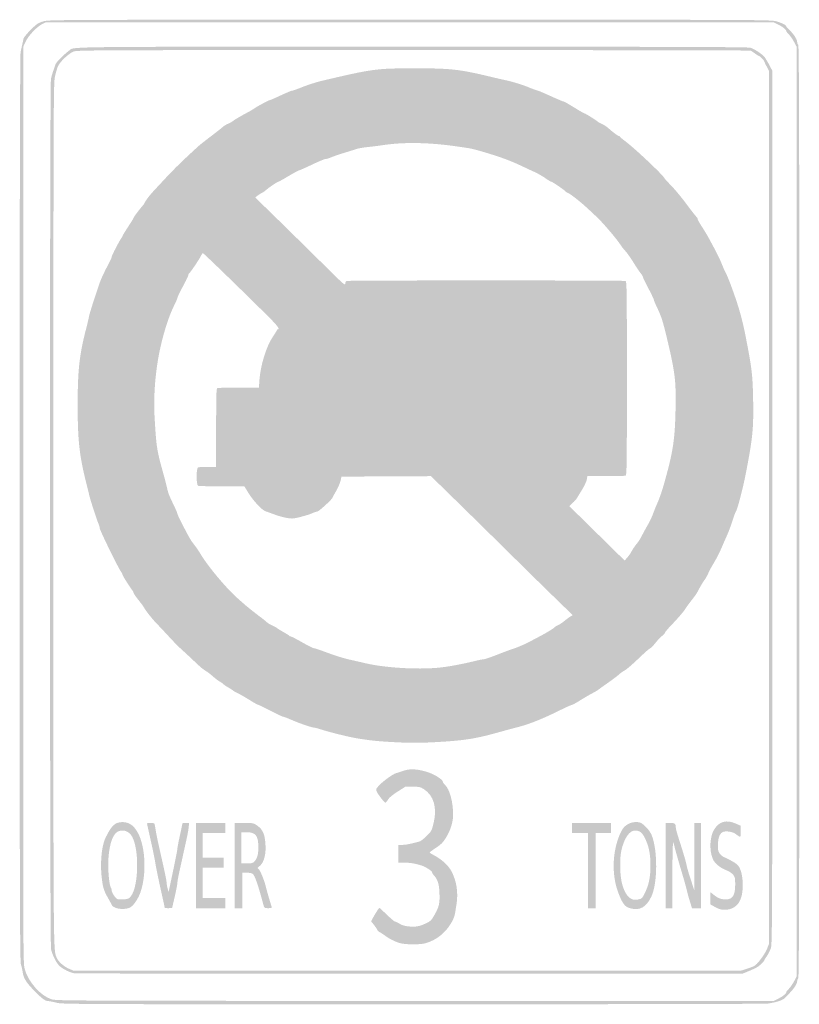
# Model space of a CAD drawing. Header units: inches. Extents: x -0.5 to 0.5, y -0.63 to 0.63.
import ezdxf

# ---------------------------------------------------------------- set-up
doc = ezdxf.new("R2010")
doc.units = ezdxf.units.IN
doc.header["$MEASUREMENT"] = 0

msp = doc.modelspace()

# ---------------------------------------------------------------- hatches: boundary and pattern name
h = msp.add_hatch(color=7)
edge = h.paths.add_edge_path()
edge.add_spline(control_points=[(-0.4501, -0.6245), (-0.4542, -0.6234), (-0.459, -0.6224), (-0.4606, -0.6224), (-0.4644, -0.6223), (-0.4689, -0.6189), (-0.4786, -0.6089), (-0.4884, -0.5988), (-0.492, -0.5931), (-0.4929, -0.5859), (-0.4933, -0.5828), (-0.4944, -0.5782), (-0.4952, -0.5758), (-0.4965, -0.572), (-0.4968, -0.4926), (-0.4968, 0.0041), (-0.4968, 0.4062), (-0.4964, 0.581), (-0.4956, 0.5846), (-0.4941, 0.5913), (-0.4927, 0.5975), (-0.492, 0.6011), (-0.4917, 0.6027), (-0.4878, 0.6076), (-0.4828, 0.6126), (-0.475, 0.6203), (-0.4735, 0.6214), (-0.4668, 0.6234), (-0.4595, 0.6255), (-0.4593, 0.6255), (-0.0004, 0.6255), (0.4525, 0.6255), (0.4588, 0.6255), (0.4661, 0.6234), (0.4733, 0.6214), (0.4785, 0.6187), (0.4785, 0.6172), (0.4785, 0.6167), (0.4807, 0.6142), (0.4834, 0.6116), (0.4886, 0.6065), (0.4925, 0.6001), (0.4925, 0.5968), (0.4925, 0.5957), (0.4931, 0.5942), (0.4938, 0.5935), (0.4949, 0.5924), (0.4952, 0.4723), (0.4952, 0), (0.4952, -0.4723), (0.4949, -0.5924), (0.4938, -0.5935), (0.4931, -0.5942), (0.4925, -0.5957), (0.4925, -0.5968), (0.4925, -0.6), (0.4893, -0.6053), (0.484, -0.611), (0.4813, -0.6139), (0.4781, -0.6173), (0.4768, -0.6186), (0.4743, -0.6213), (0.465, -0.6243), (0.4549, -0.6256), (0.4511, -0.6261), (0.2476, -0.6265), (0.0027, -0.6265), (-0.4301, -0.6265), (-0.4428, -0.6264), (-0.4501, -0.6245)], knot_values=[0, 0, 0, 0, 1, 1, 1, 2, 2, 2, 3, 3, 3, 4, 4, 4, 5, 5, 5, 6, 6, 6, 7, 7, 7, 8, 8, 8, 9, 9, 9, 10, 10, 10, 11, 11, 11, 12, 12, 12, 13, 13, 13, 14, 14, 14, 15, 15, 15, 16, 16, 16, 17, 17, 17, 18, 18, 18, 19, 19, 19, 20, 20, 20, 21, 21, 21, 22, 22, 22, 23, 23, 23, 23], degree=3, periodic=0)
edge = h.paths.add_edge_path(flags=0)
edge.add_spline(control_points=[(0.4681, -0.6195), (0.4741, -0.6165), (0.4785, -0.613), (0.4786, -0.6111), (0.4786, -0.6105), (0.4801, -0.6085), (0.4819, -0.6068), (0.4837, -0.605), (0.4867, -0.6006), (0.4886, -0.5971)], knot_values=[0, 0, 0, 0, 1, 1, 1, 2, 2, 2, 3, 3, 3, 3], degree=3, periodic=0)
edge.add_line((0.4886, -0.5971), (0.492, -0.5907))
edge.add_line((0.492, -0.5907), (0.492, 0))
edge.add_line((0.492, 0), (0.492, 0.5907))
edge.add_line((0.492, 0.5907), (0.4886, 0.5971))
edge.add_spline(control_points=[(0.4886, 0.5971), (0.4867, 0.6006), (0.4837, 0.605), (0.4819, 0.6068), (0.4801, 0.6085), (0.4786, 0.6105), (0.4786, 0.6111), (0.4785, 0.613), (0.4741, 0.6165), (0.4681, 0.6195)], knot_values=[0, 0, 0, 0, 1, 1, 1, 2, 2, 2, 3, 3, 3, 3], degree=3, periodic=0)
edge.add_line((0.4681, 0.6195), (0.4625, 0.6223))
edge.add_line((0.4625, 0.6223), (-0.0005, 0.6223))
edge.add_line((-0.0005, 0.6223), (-0.4636, 0.6223))
edge.add_line((-0.4636, 0.6223), (-0.468, 0.6201))
edge.add_spline(control_points=[(-0.468, 0.6201), (-0.4749, 0.6166), (-0.4856, 0.6053), (-0.489, 0.5981)], knot_values=[0, 0, 0, 0, 1, 1, 1, 1], degree=3, periodic=0)
edge.add_line((-0.489, 0.5981), (-0.492, 0.5917))
edge.add_line((-0.492, 0.5917), (-0.4922, 0.0093))
edge.add_spline(control_points=[(-0.4922, 0.0093), (-0.4925, -0.5702), (-0.4925, -0.5731), (-0.4904, -0.5815), (-0.4862, -0.5977), (-0.4702, -0.6158), (-0.4562, -0.6202), (-0.4504, -0.622), (-0.4283, -0.6221), (0.0062, -0.6222)], knot_values=[0, 0, 0, 0, 1, 1, 1, 2, 2, 2, 3, 3, 3, 3], degree=3, periodic=0)
edge.add_line((0.0062, -0.6222), (0.4625, -0.6223))
edge.add_line((0.4625, -0.6223), (0.4681, -0.6195))
h = msp.add_hatch(color=7)
edge = h.paths.add_edge_path()
edge.add_spline(control_points=[(-0.4276, -0.587), (-0.4328, -0.5861), (-0.4407, -0.5823), (-0.4456, -0.5782), (-0.4495, -0.575), (-0.4549, -0.5647), (-0.4569, -0.5566), (-0.4586, -0.5495), (-0.4587, 0.5425), (-0.457, 0.5501), (-0.4564, 0.553), (-0.4551, 0.5574), (-0.4542, 0.5601), (-0.4532, 0.5627), (-0.452, 0.5665), (-0.4513, 0.5685), (-0.4503, 0.5716), (-0.4416, 0.5804), (-0.4333, 0.5867), (-0.4272, 0.5914), (-0.4448, 0.5912), (0.0045, 0.5912), (0.3269, 0.5912), (0.4295, 0.5909), (0.4328, 0.5899), (0.4382, 0.5884), (0.4484, 0.5815), (0.4513, 0.5775), (0.4525, 0.5759), (0.4551, 0.5715), (0.4572, 0.5676)], knot_values=[0, 0, 0, 0, 1, 1, 1, 2, 2, 2, 3, 3, 3, 4, 4, 4, 5, 5, 5, 6, 6, 6, 7, 7, 7, 8, 8, 8, 9, 9, 9, 10, 10, 10, 10], degree=3, periodic=0)
edge.add_line((0.4572, 0.5676), (0.4608, 0.5607))
edge.add_line((0.4608, 0.5607), (0.4608, 0.0054))
edge.add_spline(control_points=[(0.4608, 0.0054), (0.4608, -0.5273), (0.4608, -0.5501), (0.4589, -0.5554), (0.4578, -0.5585), (0.4555, -0.563), (0.4538, -0.5654), (0.4521, -0.5678), (0.4506, -0.5701), (0.4506, -0.5706), (0.4506, -0.5711), (0.4488, -0.5732), (0.4466, -0.5753), (0.4426, -0.5791), (0.4407, -0.5802), (0.4292, -0.585)], knot_values=[0, 0, 0, 0, 1, 1, 1, 2, 2, 2, 3, 3, 3, 4, 4, 4, 5, 5, 5, 5], degree=3, periodic=0)
edge.add_line((0.4292, -0.585), (0.4233, -0.5874))
edge.add_line((0.4233, -0.5874), (0, -0.5876))
edge.add_spline(control_points=[(0, -0.5876), (-0.2328, -0.5877), (-0.4252, -0.5874), (-0.4276, -0.587)], knot_values=[0, 0, 0, 0, 1, 1, 1, 1], degree=3, periodic=0)
edge = h.paths.add_edge_path(flags=0)
edge.add_spline(control_points=[(0.4281, -0.5814), (0.4319, -0.5802), (0.4363, -0.5786), (0.4377, -0.5779), (0.4415, -0.5761), (0.4511, -0.5633), (0.4541, -0.556)], knot_values=[0, 0, 0, 0, 1, 1, 1, 2, 2, 2, 2], degree=3, periodic=0)
edge.add_line((0.4541, -0.556), (0.4565, -0.5499))
edge.add_line((0.4565, -0.5499), (0.4565, 0.0054))
edge.add_line((0.4565, 0.0054), (0.4565, 0.5606))
edge.add_line((0.4565, 0.5606), (0.4536, 0.5661))
edge.add_spline(control_points=[(0.4536, 0.5661), (0.452, 0.5692), (0.4506, 0.572), (0.4506, 0.5725), (0.4506, 0.5737), (0.4451, 0.5794), (0.4439, 0.5794), (0.4433, 0.5794), (0.4411, 0.5808), (0.439, 0.5824), (0.4368, 0.5841), (0.4342, 0.5858), (0.4331, 0.5862), (0.432, 0.5866), (0.2387, 0.5869), (0.0036, 0.5869), (-0.4185, 0.5869), (-0.424, 0.5869), (-0.4287, 0.5848), (-0.4347, 0.5822), (-0.4448, 0.5727), (-0.4477, 0.5671), (-0.4489, 0.5647), (-0.4508, 0.5584), (-0.4519, 0.5531), (-0.4538, 0.5438), (-0.4538, 0.522), (-0.4539, -0.0034), (-0.4539, -0.5835), (-0.4541, -0.556), (-0.4495, -0.5677), (-0.4477, -0.5721), (-0.4405, -0.5785), (-0.4343, -0.5812)], knot_values=[0, 0, 0, 0, 1, 1, 1, 2, 2, 2, 3, 3, 3, 4, 4, 4, 5, 5, 5, 6, 6, 6, 7, 7, 7, 8, 8, 8, 9, 9, 9, 10, 10, 10, 11, 11, 11, 11], degree=3, periodic=0)
edge.add_line((-0.4343, -0.5812), (-0.4286, -0.5836))
edge.add_line((-0.4286, -0.5836), (-0.0038, -0.5836))
edge.add_line((-0.0038, -0.5836), (0.4211, -0.5837))
edge.add_line((0.4211, -0.5837), (0.4281, -0.5814))
h = msp.add_hatch(color=7)
edge = h.paths.add_edge_path()
edge.add_spline(control_points=[(-0.0177, -0.2933), (-0.0397, -0.2922), (-0.049, -0.2913), (-0.0665, -0.2885), (-0.0759, -0.2871), (-0.1018, -0.2807), (-0.1121, -0.2774), (-0.1167, -0.2759), (-0.1212, -0.2747), (-0.1222, -0.2747), (-0.1251, -0.2746), (-0.1396, -0.2697), (-0.1503, -0.2651), (-0.1559, -0.2627), (-0.161, -0.2607), (-0.1618, -0.2607), (-0.1626, -0.2607), (-0.1698, -0.2573), (-0.1777, -0.2532), (-0.1857, -0.2491), (-0.1927, -0.2457), (-0.1933, -0.2457), (-0.1938, -0.2457), (-0.1984, -0.2432), (-0.2034, -0.2401), (-0.2123, -0.2346), (-0.2148, -0.2332), (-0.2216, -0.2298), (-0.2233, -0.2289), (-0.225, -0.2279), (-0.2253, -0.2275), (-0.2256, -0.2271), (-0.2282, -0.2255), (-0.2311, -0.2238), (-0.2339, -0.2222), (-0.2371, -0.22), (-0.2381, -0.219), (-0.2391, -0.2181), (-0.2412, -0.2166), (-0.2428, -0.2158), (-0.2444, -0.2149), (-0.2482, -0.212), (-0.2513, -0.2092), (-0.2544, -0.2065), (-0.2584, -0.2034), (-0.2602, -0.2025), (-0.262, -0.2016), (-0.2666, -0.1979), (-0.2704, -0.1943), (-0.2805, -0.1847), (-0.2913, -0.1747), (-0.2942, -0.1722), (-0.2956, -0.171), (-0.3015, -0.1647), (-0.3074, -0.1584), (-0.3133, -0.152), (-0.3199, -0.145), (-0.322, -0.1429), (-0.3272, -0.1376), (-0.3369, -0.1255), (-0.338, -0.1229), (-0.3385, -0.1217), (-0.3419, -0.1171), (-0.3454, -0.1127), (-0.349, -0.1083), (-0.3519, -0.104), (-0.3519, -0.1033), (-0.3519, -0.1025), (-0.3524, -0.1013), (-0.3531, -0.1005), (-0.3556, -0.0977), (-0.3659, -0.0814), (-0.3659, -0.0803), (-0.3659, -0.0797), (-0.3668, -0.0779), (-0.3679, -0.0763), (-0.3718, -0.0709), (-0.3949, -0.0236), (-0.3949, -0.0211), (-0.3949, -0.02), (-0.3956, -0.0176), (-0.3964, -0.0157), (-0.3982, -0.0119), (-0.4064, 0.0133), (-0.408, 0.0198), (-0.4086, 0.0222), (-0.4104, 0.0297), (-0.4121, 0.0365), (-0.4208, 0.071), (-0.423, 0.0907), (-0.423, 0.1352), (-0.423, 0.1794), (-0.4209, 0.1989), (-0.4126, 0.2312), (-0.4106, 0.2389), (-0.4087, 0.2469), (-0.4084, 0.2489), (-0.4078, 0.2523), (-0.4007, 0.2745), (-0.3949, 0.2911), (-0.3931, 0.2965), (-0.3886, 0.3059), (-0.3815, 0.3192), (-0.3806, 0.321), (-0.3798, 0.323), (-0.3798, 0.3238), (-0.3798, 0.3255), (-0.3694, 0.3455), (-0.3674, 0.3477), (-0.3666, 0.3487), (-0.3659, 0.3499), (-0.3659, 0.3505), (-0.3659, 0.3511), (-0.3627, 0.3563), (-0.3589, 0.3621), (-0.3551, 0.3678), (-0.3519, 0.373), (-0.3519, 0.3735), (-0.3519, 0.3744), (-0.3465, 0.3816), (-0.3401, 0.3893), (-0.3389, 0.3907), (-0.338, 0.392), (-0.338, 0.3923), (-0.338, 0.3935), (-0.331, 0.4029), (-0.3273, 0.4067), (-0.3252, 0.409), (-0.3194, 0.4152), (-0.3144, 0.4206), (-0.2995, 0.4366), (-0.2916, 0.4444), (-0.2686, 0.4654), (-0.2672, 0.4667), (-0.2601, 0.4722), (-0.253, 0.4776), (-0.2459, 0.483), (-0.2392, 0.4883), (-0.2382, 0.4893), (-0.2371, 0.4904), (-0.2339, 0.4923), (-0.2311, 0.4935), (-0.2283, 0.4948), (-0.2257, 0.4962), (-0.2254, 0.4967), (-0.2247, 0.4976), (-0.2158, 0.5029), (-0.2061, 0.508), (-0.2028, 0.5098), (-0.1986, 0.5123), (-0.1969, 0.5136), (-0.1936, 0.5159), (-0.1789, 0.5236), (-0.1777, 0.5236), (-0.1773, 0.5236), (-0.174, 0.525), (-0.1703, 0.5267), (-0.1563, 0.5332), (-0.151, 0.5354), (-0.1496, 0.5354), (-0.1489, 0.5354), (-0.1428, 0.5376), (-0.1363, 0.5402), (-0.1297, 0.5428), (-0.1191, 0.5462), (-0.1128, 0.5477), (-0.0478, 0.563), (-0.043, 0.5637), (0.0054, 0.5637), (0.0513, 0.5638), (0.0628, 0.5625), (0.1019, 0.5531), (0.1081, 0.5516), (0.1185, 0.5492), (0.125, 0.5478), (0.1315, 0.5463), (0.1423, 0.5429), (0.149, 0.5403), (0.1556, 0.5376), (0.1616, 0.5354), (0.1622, 0.5354), (0.1629, 0.5354), (0.1703, 0.5323), (0.1788, 0.5284), (0.1872, 0.5246), (0.1946, 0.5215), (0.1952, 0.5215), (0.1962, 0.5215), (0.2003, 0.5191), (0.2143, 0.5105), (0.218, 0.5083), (0.2214, 0.5064), (0.2219, 0.5064), (0.2229, 0.5064), (0.2365, 0.4979), (0.239, 0.4957), (0.2398, 0.495), (0.2421, 0.4938), (0.2441, 0.4929), (0.2462, 0.4921), (0.2497, 0.4898), (0.2519, 0.4879), (0.2583, 0.4822), (0.2647, 0.4775), (0.2659, 0.4775), (0.2665, 0.4775), (0.2671, 0.477), (0.2673, 0.4764), (0.2675, 0.4759), (0.2704, 0.4735), (0.2736, 0.4711), (0.2857, 0.4621), (0.3225, 0.4274), (0.3239, 0.4236), (0.3241, 0.4231), (0.3279, 0.4189), (0.3323, 0.4144), (0.3368, 0.4098), (0.3452, 0.3997), (0.351, 0.3919), (0.3568, 0.3841), (0.3625, 0.3767), (0.3637, 0.3755), (0.3649, 0.3744), (0.3659, 0.3727), (0.3659, 0.3719), (0.3659, 0.3711), (0.3682, 0.3669), (0.3711, 0.3625), (0.3739, 0.3582), (0.3777, 0.352), (0.3795, 0.3487), (0.39, 0.3294), (0.394, 0.3215), (0.397, 0.3138), (0.3989, 0.3091), (0.4008, 0.3048), (0.4012, 0.3042), (0.4025, 0.3025), (0.4067, 0.2921), (0.4106, 0.2811), (0.4186, 0.2589), (0.4227, 0.2442), (0.4269, 0.2226), (0.4347, 0.183), (0.4358, 0.1739), (0.4364, 0.1431), (0.4371, 0.1059), (0.436, 0.0941), (0.427, 0.048), (0.423, 0.0276), (0.4163, 0.0023), (0.4142, -0.0005), (0.4137, -0.0011), (0.4118, -0.0063), (0.41, -0.0121), (0.4081, -0.0179), (0.4052, -0.0256), (0.4036, -0.0293), (0.4019, -0.033), (0.3992, -0.0391), (0.3976, -0.0429), (0.3934, -0.0528), (0.3911, -0.0574), (0.3857, -0.0665), (0.3831, -0.0709), (0.3806, -0.0753), (0.3803, -0.0762), (0.3791, -0.0794), (0.376, -0.0852), (0.375, -0.0863), (0.3737, -0.0876), (0.3684, -0.0965), (0.3657, -0.1019), (0.3647, -0.104), (0.3615, -0.1085), (0.3587, -0.112), (0.3559, -0.1155), (0.3526, -0.1199), (0.3514, -0.1218), (0.3484, -0.1268), (0.342, -0.1342), (0.3323, -0.1444), (0.3278, -0.1491), (0.324, -0.1536), (0.324, -0.1543), (0.324, -0.1549), (0.3224, -0.1567), (0.3204, -0.1582), (0.3184, -0.1597), (0.3145, -0.1639), (0.3118, -0.1674), (0.309, -0.1709), (0.3062, -0.1738), (0.3055, -0.1738), (0.3049, -0.1738), (0.3009, -0.1771), (0.2967, -0.1811), (0.2813, -0.1957), (0.2754, -0.2008), (0.2721, -0.2025), (0.2703, -0.2034), (0.2676, -0.2054), (0.2661, -0.2068), (0.2646, -0.2083), (0.2583, -0.2131), (0.2521, -0.2174), (0.2459, -0.2218), (0.2399, -0.2261), (0.2387, -0.227), (0.2376, -0.2279), (0.2342, -0.2298), (0.2312, -0.2313), (0.2283, -0.2328), (0.2218, -0.2366), (0.2167, -0.2398), (0.2117, -0.243), (0.2069, -0.2456), (0.2061, -0.2457), (0.2052, -0.2457), (0.1977, -0.2491), (0.1894, -0.2532), (0.1657, -0.2649), (0.1491, -0.2713), (0.1314, -0.2755), (0.1291, -0.2761), (0.1192, -0.2788), (0.1094, -0.2815), (0.0816, -0.2892), (0.067, -0.2913), (0.0295, -0.2933), (0.0118, -0.2942), (0, -0.2942), (-0.0177, -0.2933)], knot_values=[0, 0, 0, 0, 1, 1, 1, 2, 2, 2, 3, 3, 3, 4, 4, 4, 5, 5, 5, 6, 6, 6, 7, 7, 7, 8, 8, 8, 9, 9, 9, 10, 10, 10, 11, 11, 11, 12, 12, 12, 13, 13, 13, 14, 14, 14, 15, 15, 15, 16, 16, 16, 17, 17, 17, 18, 18, 18, 19, 19, 19, 20, 20, 20, 21, 21, 21, 22, 22, 22, 23, 23, 23, 24, 24, 24, 25, 25, 25, 26, 26, 26, 27, 27, 27, 28, 28, 28, 29, 29, 29, 30, 30, 30, 31, 31, 31, 32, 32, 32, 33, 33, 33, 34, 34, 34, 35, 35, 35, 36, 36, 36, 37, 37, 37, 38, 38, 38, 39, 39, 39, 40, 40, 40, 41, 41, 41, 42, 42, 42, 43, 43, 43, 44, 44, 44, 45, 45, 45, 46, 46, 46, 47, 47, 47, 48, 48, 48, 49, 49, 49, 50, 50, 50, 51, 51, 51, 52, 52, 52, 53, 53, 53, 54, 54, 54, 55, 55, 55, 56, 56, 56, 57, 57, 57, 58, 58, 58, 59, 59, 59, 60, 60, 60, 61, 61, 61, 62, 62, 62, 63, 63, 63, 64, 64, 64, 65, 65, 65, 66, 66, 66, 67, 67, 67, 68, 68, 68, 69, 69, 69, 70, 70, 70, 71, 71, 71, 72, 72, 72, 73, 73, 73, 74, 74, 74, 75, 75, 75, 76, 76, 76, 77, 77, 77, 78, 78, 78, 79, 79, 79, 80, 80, 80, 81, 81, 81, 82, 82, 82, 83, 83, 83, 84, 84, 84, 85, 85, 85, 86, 86, 86, 87, 87, 87, 88, 88, 88, 89, 89, 89, 90, 90, 90, 91, 91, 91, 92, 92, 92, 93, 93, 93, 94, 94, 94, 95, 95, 95, 96, 96, 96, 97, 97, 97, 98, 98, 98, 99, 99, 99, 100, 100, 100, 101, 101, 101, 102, 102, 102, 103, 103, 103, 104, 104, 104, 105, 105, 105, 106, 106, 106, 107, 107, 107, 108, 108, 108, 109, 109, 109, 110, 110, 110, 111, 111, 111, 111], degree=3, periodic=0)
edge = h.paths.add_edge_path(flags=0)
edge.add_spline(control_points=[(0.0359, -0.1985), (0.0473, -0.1975), (0.0677, -0.1937), (0.0823, -0.19), (0.0871, -0.1888), (0.0922, -0.1878), (0.0936, -0.1878), (0.095, -0.1878), (0.1036, -0.1848), (0.1127, -0.1812), (0.1218, -0.1777), (0.1307, -0.1744), (0.1325, -0.1739), (0.1358, -0.1731), (0.1511, -0.1663), (0.155, -0.1639), (0.1562, -0.1632), (0.1601, -0.1611), (0.1636, -0.1593), (0.1728, -0.1545), (0.1833, -0.1482), (0.184, -0.147), (0.1844, -0.1464), (0.1862, -0.1452), (0.1881, -0.1445), (0.19, -0.1437), (0.1936, -0.1413), (0.1962, -0.1391), (0.1987, -0.137), (0.2022, -0.1344), (0.2038, -0.1334)], knot_values=[0, 0, 0, 0, 1, 1, 1, 2, 2, 2, 3, 3, 3, 4, 4, 4, 5, 5, 5, 6, 6, 6, 7, 7, 7, 8, 8, 8, 9, 9, 9, 10, 10, 10, 10], degree=3, periodic=0)
edge.add_line((0.2038, -0.1334), (0.2068, -0.1317))
edge.add_line((0.2068, -0.1317), (0.1913, -0.1165))
edge.add_spline(control_points=[(0.1913, -0.1165), (0.1757, -0.1015), (0.158, -0.0841), (0.1125, -0.0392), (0.0993, -0.0262), (0.0746, -0.0019), (0.0575, 0.0148)], knot_values=[0, 0, 0, 0, 1, 1, 1, 2, 2, 2, 2], degree=3, periodic=0)
edge.add_line((0.0575, 0.0148), (0.0265, 0.0451))
edge.add_line((0.0265, 0.0451), (-0.0304, 0.0448))
edge.add_line((-0.0304, 0.0448), (-0.0873, 0.0445))
edge.add_line((-0.0873, 0.0445), (-0.0885, 0.0392))
edge.add_spline(control_points=[(-0.0885, 0.0392), (-0.0892, 0.0362), (-0.0917, 0.0303), (-0.0942, 0.0261), (-0.0967, 0.0219), (-0.0987, 0.0181), (-0.0987, 0.0178), (-0.0987, 0.0161), (-0.1163, 0), (-0.1182, 0), (-0.1193, 0), (-0.1222, -0.0009), (-0.1246, -0.0021), (-0.1286, -0.004), (-0.1434, -0.0081), (-0.1486, -0.0087), (-0.153, -0.0092), (-0.1629, -0.0072), (-0.1722, -0.0038), (-0.1775, -0.0018), (-0.1828, 0.0001), (-0.184, 0.0004), (-0.1885, 0.0018), (-0.2002, 0.0144), (-0.2063, 0.0246)], knot_values=[0, 0, 0, 0, 1, 1, 1, 2, 2, 2, 3, 3, 3, 4, 4, 4, 5, 5, 5, 6, 6, 6, 7, 7, 7, 8, 8, 8, 8], degree=3, periodic=0)
edge.add_line((-0.2063, 0.0246), (-0.211, 0.0323))
edge.add_line((-0.211, 0.0323), (-0.2395, 0.0322))
edge.add_spline(control_points=[(-0.2395, 0.0322), (-0.2551, 0.0322), (-0.2687, 0.0324), (-0.2697, 0.0328), (-0.2723, 0.0338), (-0.2723, 0.0552), (-0.2698, 0.0562), (-0.2688, 0.0566), (-0.2633, 0.0569), (-0.2574, 0.0569)], knot_values=[0, 0, 0, 0, 1, 1, 1, 2, 2, 2, 3, 3, 3, 3], degree=3, periodic=0)
edge.add_line((-0.2574, 0.0569), (-0.2468, 0.0569))
edge.add_line((-0.2468, 0.0569), (-0.2468, 0.1066))
edge.add_spline(control_points=[(-0.2468, 0.1066), (-0.2468, 0.151), (-0.2466, 0.1565), (-0.2451, 0.1571), (-0.2442, 0.1574), (-0.2319, 0.1577), (-0.2179, 0.1577)], knot_values=[0, 0, 0, 0, 1, 1, 1, 2, 2, 2, 2], degree=3, periodic=0)
edge.add_line((-0.2179, 0.1577), (-0.1924, 0.1577))
edge.add_line((-0.1924, 0.1577), (-0.1917, 0.1677))
edge.add_spline(control_points=[(-0.1917, 0.1677), (-0.1905, 0.1855), (-0.1831, 0.2096), (-0.1752, 0.2215), (-0.1721, 0.2261), (-0.1695, 0.2304), (-0.1695, 0.2309), (-0.1695, 0.2314), (-0.169, 0.2318), (-0.1685, 0.2318), (-0.1653, 0.2318), (-0.1687, 0.2364), (-0.1806, 0.2482), (-0.2164, 0.2837), (-0.2629, 0.3288), (-0.2637, 0.3287), (-0.2641, 0.3286), (-0.2655, 0.3267), (-0.2666, 0.3244), (-0.2693, 0.3192), (-0.2797, 0.304), (-0.2811, 0.3031), (-0.2817, 0.3028), (-0.2822, 0.3017), (-0.2822, 0.3008), (-0.2822, 0.2998), (-0.2853, 0.2933), (-0.2892, 0.2862), (-0.293, 0.279), (-0.2961, 0.2726), (-0.2961, 0.2718), (-0.2961, 0.271), (-0.298, 0.2666), (-0.3003, 0.262), (-0.3065, 0.2496), (-0.3129, 0.2301), (-0.3175, 0.2098), (-0.324, 0.1814), (-0.3268, 0.1475), (-0.3251, 0.1195), (-0.3227, 0.0801), (-0.3225, 0.0788), (-0.3128, 0.044), (-0.3114, 0.039), (-0.3097, 0.0322), (-0.309, 0.029), (-0.3078, 0.0233), (-0.3067, 0.0206), (-0.2994, 0.0054), (-0.2976, 0.0017), (-0.2961, -0.0021), (-0.2961, -0.0028), (-0.2961, -0.004), (-0.2892, -0.0178), (-0.2812, -0.0325), (-0.2797, -0.0353), (-0.2765, -0.04), (-0.2741, -0.0429), (-0.2718, -0.0459), (-0.2686, -0.0504), (-0.2672, -0.053), (-0.2581, -0.0687), (-0.2331, -0.0986), (-0.2183, -0.1113), (-0.2154, -0.1139), (-0.212, -0.1168), (-0.2108, -0.1179), (-0.2079, -0.1205), (-0.1966, -0.1295), (-0.1907, -0.1339), (-0.188, -0.1358), (-0.1845, -0.1386), (-0.1829, -0.1402), (-0.1812, -0.1417), (-0.1777, -0.1439), (-0.175, -0.145), (-0.1723, -0.1462), (-0.1699, -0.1475), (-0.1695, -0.148), (-0.1692, -0.1484), (-0.1657, -0.1506), (-0.1618, -0.1528), (-0.1578, -0.155), (-0.1543, -0.1573), (-0.1539, -0.1578), (-0.1536, -0.1584), (-0.1526, -0.1588), (-0.1518, -0.1588), (-0.151, -0.1588), (-0.1444, -0.1622), (-0.1372, -0.1663), (-0.13, -0.1704), (-0.1232, -0.1738), (-0.1221, -0.1738), (-0.121, -0.1738), (-0.1145, -0.176), (-0.1076, -0.1786), (-0.0944, -0.1835), (-0.084, -0.1867), (-0.074, -0.1889), (-0.0708, -0.1896), (-0.0631, -0.1913), (-0.0569, -0.1928), (-0.0327, -0.1985), (0.0082, -0.2011), (0.0359, -0.1985)], knot_values=[0, 0, 0, 0, 1, 1, 1, 2, 2, 2, 3, 3, 3, 4, 4, 4, 5, 5, 5, 6, 6, 6, 7, 7, 7, 8, 8, 8, 9, 9, 9, 10, 10, 10, 11, 11, 11, 12, 12, 12, 13, 13, 13, 14, 14, 14, 15, 15, 15, 16, 16, 16, 17, 17, 17, 18, 18, 18, 19, 19, 19, 20, 20, 20, 21, 21, 21, 22, 22, 22, 23, 23, 23, 24, 24, 24, 25, 25, 25, 26, 26, 26, 27, 27, 27, 28, 28, 28, 29, 29, 29, 30, 30, 30, 31, 31, 31, 32, 32, 32, 33, 33, 33, 34, 34, 34, 35, 35, 35, 35], degree=3, periodic=0)
edge = h.paths.add_edge_path(flags=0)
edge.add_spline(control_points=[(0.2818, -0.0504), (0.2828, -0.0484), (0.2854, -0.0445), (0.2876, -0.0418), (0.2898, -0.0392), (0.293, -0.0344), (0.2946, -0.0311), (0.2962, -0.0279), (0.2997, -0.0215), (0.3023, -0.017), (0.3049, -0.0124), (0.3079, -0.0061), (0.309, -0.0029), (0.3102, 0.0003), (0.3127, 0.0067), (0.3148, 0.0114), (0.3191, 0.0213), (0.3224, 0.032), (0.3283, 0.0547), (0.3351, 0.0811), (0.337, 0.0969), (0.3377, 0.1301), (0.3384, 0.1672), (0.3372, 0.1768), (0.3261, 0.2232), (0.3216, 0.2418), (0.3195, 0.2483), (0.3149, 0.258), (0.3122, 0.2635), (0.3101, 0.2686), (0.3101, 0.2693), (0.3101, 0.2701), (0.3069, 0.2767), (0.3031, 0.284), (0.2993, 0.2913), (0.2961, 0.2978), (0.2961, 0.2986), (0.2961, 0.2993), (0.2949, 0.3013), (0.2934, 0.303), (0.2919, 0.3048), (0.2878, 0.3109), (0.2843, 0.3166), (0.2807, 0.3224), (0.2761, 0.3289), (0.274, 0.3312), (0.2719, 0.3334), (0.2689, 0.3372), (0.2675, 0.3395), (0.2626, 0.3471), (0.244, 0.3688), (0.2367, 0.3754), (0.235, 0.3769), (0.2309, 0.3808), (0.2276, 0.3839), (0.2183, 0.3927), (0.2048, 0.4035), (0.201, 0.4051), (0.1991, 0.4059), (0.1975, 0.407), (0.1973, 0.4075), (0.1967, 0.4087), (0.1809, 0.4195), (0.1796, 0.4195), (0.179, 0.4195), (0.1756, 0.4215), (0.1722, 0.4239), (0.1687, 0.4264), (0.1627, 0.4298), (0.1589, 0.4316), (0.155, 0.4333), (0.148, 0.4366), (0.1432, 0.4389), (0.1337, 0.4434), (0.1245, 0.4472), (0.1164, 0.45), (0.099, 0.456), (0.08, 0.4615), (0.073, 0.4624), (0.0685, 0.4631), (0.0618, 0.464), (0.0579, 0.4646), (0.0243, 0.4694), (-0.0069, 0.47), (-0.0327, 0.4663), (-0.0392, 0.4653), (-0.0489, 0.4641), (-0.0542, 0.4636), (-0.0595, 0.463), (-0.066, 0.4619), (-0.0687, 0.461), (-0.0713, 0.4601), (-0.0785, 0.4578), (-0.0846, 0.456), (-0.0907, 0.4541), (-0.0977, 0.4517), (-0.1002, 0.4506), (-0.1026, 0.4495), (-0.1058, 0.4485), (-0.1072, 0.4485), (-0.1086, 0.4485), (-0.1161, 0.4454), (-0.1239, 0.4417), (-0.1317, 0.4379), (-0.1392, 0.4346), (-0.1406, 0.4342), (-0.1421, 0.4338), (-0.1485, 0.4304), (-0.155, 0.4265), (-0.1614, 0.4227), (-0.1671, 0.4195), (-0.1676, 0.4195), (-0.1688, 0.4195), (-0.1798, 0.4121), (-0.184, 0.4084), (-0.1858, 0.4068), (-0.1876, 0.4056), (-0.188, 0.4056), (-0.1885, 0.4056), (-0.1907, 0.4042), (-0.193, 0.4026)], knot_values=[0, 0, 0, 0, 1, 1, 1, 2, 2, 2, 3, 3, 3, 4, 4, 4, 5, 5, 5, 6, 6, 6, 7, 7, 7, 8, 8, 8, 9, 9, 9, 10, 10, 10, 11, 11, 11, 12, 12, 12, 13, 13, 13, 14, 14, 14, 15, 15, 15, 16, 16, 16, 17, 17, 17, 18, 18, 18, 19, 19, 19, 20, 20, 20, 21, 21, 21, 22, 22, 22, 23, 23, 23, 24, 24, 24, 25, 25, 25, 26, 26, 26, 27, 27, 27, 28, 28, 28, 29, 29, 29, 30, 30, 30, 31, 31, 31, 32, 32, 32, 33, 33, 33, 34, 34, 34, 35, 35, 35, 36, 36, 36, 37, 37, 37, 38, 38, 38, 39, 39, 39, 40, 40, 40, 40], degree=3, periodic=0)
edge.add_line((-0.193, 0.4026), (-0.1972, 0.3995))
edge.add_line((-0.1972, 0.3995), (-0.1847, 0.3874))
edge.add_spline(control_points=[(-0.1847, 0.3874), (-0.1706, 0.3738), (-0.1264, 0.3303), (-0.1001, 0.3043), (-0.0848, 0.2892), (-0.0826, 0.2874), (-0.0826, 0.2899), (-0.0826, 0.2914), (-0.0819, 0.293), (-0.0809, 0.2933), (-0.0787, 0.2942), (0.2718, 0.2942), (0.2741, 0.2933), (0.2756, 0.2928), (0.2758, 0.2808), (0.2758, 0.1695), (0.2758, 0.0582), (0.2756, 0.0463), (0.2741, 0.0457), (0.2731, 0.0454), (0.2618, 0.0451), (0.2489, 0.0451)], knot_values=[0, 0, 0, 0, 1, 1, 1, 2, 2, 2, 3, 3, 3, 4, 4, 4, 5, 5, 5, 6, 6, 6, 7, 7, 7, 7], degree=3, periodic=0)
edge.add_line((0.2489, 0.0451), (0.2255, 0.0451))
edge.add_line((0.2255, 0.0451), (0.2248, 0.0409))
edge.add_spline(control_points=[(0.2248, 0.0409), (0.2244, 0.0386), (0.2218, 0.033), (0.2191, 0.0284), (0.2163, 0.0239), (0.2133, 0.0189), (0.2124, 0.0174), (0.2116, 0.0159), (0.209, 0.013), (0.2067, 0.0109)], knot_values=[0, 0, 0, 0, 1, 1, 1, 2, 2, 2, 3, 3, 3, 3], degree=3, periodic=0)
edge.add_line((0.2067, 0.0109), (0.2025, 0.007))
edge.add_line((0.2025, 0.007), (0.2377, -0.0276))
edge.add_line((0.2377, -0.0276), (0.2729, -0.0622))
edge.add_line((0.2729, -0.0622), (0.2765, -0.0582))
edge.add_spline(control_points=[(0.2765, -0.0582), (0.2784, -0.056), (0.2808, -0.0525), (0.2818, -0.0504)], knot_values=[0, 0, 0, 0, 1, 1, 1, 1], degree=3, periodic=0)
h = msp.add_hatch(color=7)
edge = h.paths.add_edge_path()
edge.add_spline(control_points=[(-0.0097, -0.5494), (-0.0155, -0.5486), (-0.0256, -0.544), (-0.0309, -0.5399), (-0.0331, -0.5382), (-0.0364, -0.536), (-0.0384, -0.535), (-0.0403, -0.534), (-0.0418, -0.5327), (-0.0418, -0.532), (-0.0418, -0.531), (-0.0478, -0.5227), (-0.0495, -0.5215), (-0.0503, -0.5209), (-0.04, -0.5037), (-0.039, -0.5039), (-0.0387, -0.504), (-0.0344, -0.508), (-0.0294, -0.5128), (-0.0245, -0.5175), (-0.0198, -0.5215), (-0.0189, -0.5215), (-0.018, -0.5215), (-0.0155, -0.5226), (-0.0134, -0.5241), (-0.0109, -0.5258), (-0.0073, -0.5269), (-0.0026, -0.5274), (0.0068, -0.5284), (0.0115, -0.5276), (0.0197, -0.5238), (0.0259, -0.5209), (0.0268, -0.52), (0.031, -0.5129), (0.0368, -0.5027), (0.0379, -0.498), (0.0373, -0.4847), (0.0369, -0.4733), (0.035, -0.4675), (0.0299, -0.4621), (0.0288, -0.4609), (0.0279, -0.4593), (0.0279, -0.4586), (0.0279, -0.4569), (0.0188, -0.4512), (0.0139, -0.4498), (0.0054, -0.4473), (-0.0004, -0.4464), (-0.0075, -0.4464)], knot_values=[0, 0, 0, 0, 1, 1, 1, 2, 2, 2, 3, 3, 3, 4, 4, 4, 5, 5, 5, 6, 6, 6, 7, 7, 7, 8, 8, 8, 9, 9, 9, 10, 10, 10, 11, 11, 11, 12, 12, 12, 13, 13, 13, 14, 14, 14, 15, 15, 15, 16, 16, 16, 16], degree=3, periodic=0)
edge.add_line((-0.0075, -0.4464), (-0.015, -0.4464))
edge.add_line((-0.015, -0.4464), (-0.015, -0.4351))
edge.add_line((-0.015, -0.4351), (-0.015, -0.4238))
edge.add_line((-0.015, -0.4238), (-0.0099, -0.4238))
edge.add_spline(control_points=[(-0.0099, -0.4238), (-0.0071, -0.4238), (-0.0019, -0.423), (0.0016, -0.4221), (0.0052, -0.4212), (0.0094, -0.4201), (0.0111, -0.4198), (0.0128, -0.4195), (0.0169, -0.4165), (0.0208, -0.4127), (0.0273, -0.4063), (0.0275, -0.4058), (0.0299, -0.3959), (0.0346, -0.3767), (0.03, -0.3609), (0.0174, -0.3529), (0.0129, -0.3501), (0.0116, -0.3498), (0.0032, -0.3498)], knot_values=[0, 0, 0, 0, 1, 1, 1, 2, 2, 2, 3, 3, 3, 4, 4, 4, 5, 5, 5, 6, 6, 6, 6], degree=3, periodic=0)
edge.add_line((0.0032, -0.3498), (-0.0061, -0.3498))
edge.add_line((-0.0061, -0.3498), (-0.0161, -0.3562))
edge.add_spline(control_points=[(-0.0161, -0.3562), (-0.023, -0.3606), (-0.0268, -0.3639), (-0.0284, -0.3666), (-0.0296, -0.3687), (-0.0311, -0.3703), (-0.0317, -0.3701), (-0.0331, -0.3695), (-0.0402, -0.3605), (-0.0422, -0.3566), (-0.0438, -0.3535), (-0.0438, -0.3532), (-0.0406, -0.3494), (-0.0362, -0.3441), (-0.0222, -0.3337), (-0.0179, -0.3326), (-0.016, -0.3321), (-0.0116, -0.3307), (-0.0081, -0.3294), (0.0001, -0.3266), (0.0106, -0.3273), (0.0233, -0.3316), (0.032, -0.3346), (0.0418, -0.341), (0.0418, -0.3438), (0.0418, -0.3445), (0.043, -0.3462), (0.0444, -0.3475), (0.0503, -0.3531), (0.0548, -0.3696), (0.0547, -0.3857), (0.0547, -0.3945), (0.0512, -0.4057), (0.0458, -0.4143), (0.0417, -0.4209), (0.0395, -0.4231), (0.0328, -0.4276), (0.0284, -0.4305), (0.0247, -0.4332), (0.0247, -0.4335), (0.0247, -0.4338), (0.0274, -0.4354), (0.0307, -0.4372), (0.0402, -0.4421), (0.049, -0.4503), (0.0527, -0.4575), (0.0593, -0.4703), (0.0614, -0.4848), (0.0589, -0.5), (0.0583, -0.5038), (0.0574, -0.5092), (0.057, -0.5118), (0.0566, -0.5145), (0.0543, -0.5198), (0.052, -0.5236), (0.0445, -0.5361), (0.0332, -0.5449), (0.0198, -0.5488), (0.014, -0.5505), (-0.0004, -0.5508), (-0.0097, -0.5494)], knot_values=[0, 0, 0, 0, 1, 1, 1, 2, 2, 2, 3, 3, 3, 4, 4, 4, 5, 5, 5, 6, 6, 6, 7, 7, 7, 8, 8, 8, 9, 9, 9, 10, 10, 10, 11, 11, 11, 12, 12, 12, 13, 13, 13, 14, 14, 14, 15, 15, 15, 16, 16, 16, 17, 17, 17, 18, 18, 18, 19, 19, 19, 20, 20, 20, 20], degree=3, periodic=0)
h = msp.add_hatch(color=7)
edge = h.paths.add_edge_path()
edge.add_spline(control_points=[(-0.3753, -0.5036), (-0.3773, -0.5028), (-0.3792, -0.5013), (-0.3796, -0.5002), (-0.38, -0.4992), (-0.3822, -0.4952), (-0.3844, -0.4914), (-0.3901, -0.4812), (-0.3912, -0.4773), (-0.3927, -0.4624), (-0.3944, -0.4438), (-0.3922, -0.4237), (-0.3872, -0.414), (-0.3794, -0.3985), (-0.3753, -0.3948), (-0.3656, -0.3948), (-0.3565, -0.3948), (-0.3495, -0.4007), (-0.3444, -0.4126), (-0.3364, -0.4313), (-0.3358, -0.4632), (-0.3431, -0.4841), (-0.3463, -0.4931), (-0.3525, -0.5019), (-0.357, -0.5038), (-0.3617, -0.5058), (-0.3707, -0.5057), (-0.3753, -0.5036)], knot_values=[0, 0, 0, 0, 1, 1, 1, 2, 2, 2, 3, 3, 3, 4, 4, 4, 5, 5, 5, 6, 6, 6, 7, 7, 7, 8, 8, 8, 9, 9, 9, 9], degree=3, periodic=0)
edge = h.paths.add_edge_path(flags=0)
edge.add_spline(control_points=[(-0.3556, -0.4896), (-0.3447, -0.4762), (-0.3445, -0.4248), (-0.3552, -0.4111), (-0.3594, -0.4058), (-0.3658, -0.4041), (-0.3718, -0.4068), (-0.3791, -0.4102), (-0.3841, -0.4272), (-0.3841, -0.4492), (-0.3841, -0.4612), (-0.3824, -0.4763), (-0.3808, -0.478), (-0.3803, -0.4785), (-0.3798, -0.4799), (-0.3798, -0.4811), (-0.3798, -0.4845), (-0.3747, -0.4923), (-0.372, -0.4929), (-0.3707, -0.4932), (-0.367, -0.4932), (-0.3638, -0.493), (-0.359, -0.4927), (-0.3576, -0.4921), (-0.3556, -0.4896)], knot_values=[0, 0, 0, 0, 1, 1, 1, 2, 2, 2, 3, 3, 3, 4, 4, 4, 5, 5, 5, 6, 6, 6, 7, 7, 7, 8, 8, 8, 8], degree=3, periodic=0)
h = msp.add_hatch(color=7)
edge = h.paths.add_edge_path()
edge.add_spline(control_points=[(-0.3122, -0.5038), (-0.3122, -0.5035), (-0.3146, -0.4925), (-0.3176, -0.4793), (-0.3205, -0.466), (-0.3234, -0.4519), (-0.324, -0.4478), (-0.3246, -0.4438), (-0.3272, -0.4307), (-0.3299, -0.4187), (-0.3326, -0.4068), (-0.3348, -0.3968), (-0.3348, -0.3965), (-0.3348, -0.3962), (-0.3326, -0.3959), (-0.33, -0.3959), (-0.3253, -0.3959), (-0.3252, -0.396), (-0.3246, -0.3999), (-0.3229, -0.4107), (-0.3212, -0.4188), (-0.3159, -0.442), (-0.3127, -0.4559), (-0.3101, -0.4686), (-0.31, -0.4704), (-0.31, -0.4722), (-0.3094, -0.476), (-0.3087, -0.4787)], knot_values=[0, 0, 0, 0, 1, 1, 1, 2, 2, 2, 3, 3, 3, 4, 4, 4, 5, 5, 5, 6, 6, 6, 7, 7, 7, 8, 8, 8, 9, 9, 9, 9], degree=3, periodic=0)
edge.add_line((-0.3087, -0.4787), (-0.3073, -0.4837))
edge.add_line((-0.3073, -0.4837), (-0.3017, -0.4573))
edge.add_spline(control_points=[(-0.3017, -0.4573), (-0.2986, -0.4427), (-0.2961, -0.4298), (-0.2961, -0.4286), (-0.2961, -0.4274), (-0.2947, -0.4198), (-0.2929, -0.4117), (-0.2911, -0.4036), (-0.2897, -0.3967), (-0.2897, -0.3964), (-0.2897, -0.3961), (-0.2878, -0.3959), (-0.2855, -0.3959)], knot_values=[0, 0, 0, 0, 1, 1, 1, 2, 2, 2, 3, 3, 3, 4, 4, 4, 4], degree=3, periodic=0)
edge.add_line((-0.2855, -0.3959), (-0.2812, -0.3959))
edge.add_line((-0.2812, -0.3959), (-0.2818, -0.4016))
edge.add_spline(control_points=[(-0.2818, -0.4016), (-0.2821, -0.4047), (-0.2831, -0.4103), (-0.284, -0.4142), (-0.2848, -0.418), (-0.2869, -0.4277), (-0.2887, -0.4356), (-0.2904, -0.4436), (-0.2928, -0.4544), (-0.294, -0.4597), (-0.2952, -0.465), (-0.2961, -0.4706), (-0.2961, -0.4721), (-0.2961, -0.4737), (-0.2976, -0.4812), (-0.2993, -0.4888), (-0.3011, -0.4964), (-0.3026, -0.503), (-0.3026, -0.5035), (-0.3026, -0.5039), (-0.3047, -0.5043), (-0.3074, -0.5043), (-0.3101, -0.5043), (-0.3122, -0.5041), (-0.3122, -0.5038)], knot_values=[0, 0, 0, 0, 1, 1, 1, 2, 2, 2, 3, 3, 3, 4, 4, 4, 5, 5, 5, 6, 6, 6, 7, 7, 7, 8, 8, 8, 8], degree=3, periodic=0)
for points in [[(-0.2725, -0.4501), (-0.2725, -0.3959), (-0.2538, -0.3959), (-0.235, -0.3959), (-0.235, -0.4024), (-0.235, -0.4088), (-0.2495, -0.4088), (-0.2639, -0.4088), (-0.2639, -0.4244), (-0.2639, -0.4399), (-0.2505, -0.4399), (-0.2371, -0.4399), (-0.2371, -0.4464), (-0.2371, -0.4528), (-0.2505, -0.4528), (-0.2639, -0.4528), (-0.2639, -0.4721), (-0.2639, -0.4914), (-0.2495, -0.4914), (-0.235, -0.4914), (-0.235, -0.4979), (-0.235, -0.5043), (-0.2538, -0.5043), (-0.2725, -0.5043), (-0.2725, -0.4501)], [(0.2264, -0.4565), (0.2264, -0.4088), (0.2162, -0.4088), (0.206, -0.4088), (0.206, -0.4024), (0.206, -0.3959), (0.2307, -0.3959), (0.2554, -0.3959), (0.2554, -0.4024), (0.2554, -0.4088), (0.2457, -0.4088), (0.2361, -0.4088), (0.2361, -0.4565), (0.2361, -0.5043), (0.2312, -0.5043), (0.2264, -0.5043), (0.2264, -0.4565)]]:
    msp.add_hatch(color=7).paths.add_polyline_path(points)
h = msp.add_hatch(color=7)
edge = h.paths.add_edge_path()
edge.add_line((-0.2232, -0.4501), (-0.2232, -0.3959))
edge.add_line((-0.2232, -0.3959), (-0.2111, -0.3959))
edge.add_spline(control_points=[(-0.2111, -0.3959), (-0.1991, -0.396), (-0.199, -0.396), (-0.1941, -0.3996), (-0.1875, -0.4044), (-0.185, -0.41), (-0.1841, -0.4223), (-0.1831, -0.4349), (-0.1858, -0.4459), (-0.191, -0.4503)], knot_values=[0, 0, 0, 0, 1, 1, 1, 2, 2, 2, 3, 3, 3, 3], degree=3, periodic=0)
edge.add_line((-0.191, -0.4503), (-0.1943, -0.4531))
edge.add_line((-0.1943, -0.4531), (-0.1921, -0.4554))
edge.add_spline(control_points=[(-0.1921, -0.4554), (-0.19, -0.4576), (-0.1846, -0.4717), (-0.183, -0.4791), (-0.1826, -0.4808), (-0.1811, -0.4864), (-0.1796, -0.4914), (-0.1781, -0.4964), (-0.1766, -0.5014), (-0.1763, -0.5024), (-0.1759, -0.504), (-0.1766, -0.5043), (-0.1807, -0.5043), (-0.1854, -0.5043), (-0.1856, -0.5042), (-0.1866, -0.5003), (-0.1935, -0.4744), (-0.1976, -0.4626), (-0.2003, -0.4606), (-0.2013, -0.4598), (-0.2047, -0.4592), (-0.2078, -0.4592)], knot_values=[0, 0, 0, 0, 1, 1, 1, 2, 2, 2, 3, 3, 3, 4, 4, 4, 5, 5, 5, 6, 6, 6, 7, 7, 7, 7], degree=3, periodic=0)
edge.add_line((-0.2078, -0.4592), (-0.2135, -0.4592))
edge.add_line((-0.2135, -0.4592), (-0.2135, -0.4818))
edge.add_line((-0.2135, -0.4818), (-0.2135, -0.5043))
edge.add_line((-0.2135, -0.5043), (-0.2183, -0.5043))
edge.add_line((-0.2183, -0.5043), (-0.2232, -0.5043))
edge.add_line((-0.2232, -0.5043), (-0.2232, -0.4501))
edge = h.paths.add_edge_path(flags=0)
edge.add_spline(control_points=[(-0.1984, -0.4452), (-0.1946, -0.4414), (-0.1931, -0.4362), (-0.1931, -0.427), (-0.1931, -0.4121), (-0.1965, -0.4077), (-0.2079, -0.4077)], knot_values=[0, 0, 0, 0, 1, 1, 1, 2, 2, 2, 2], degree=3, periodic=0)
edge.add_line((-0.2079, -0.4077), (-0.2146, -0.4077))
edge.add_line((-0.2146, -0.4077), (-0.2146, -0.4276))
edge.add_line((-0.2146, -0.4276), (-0.2146, -0.4474))
edge.add_line((-0.2146, -0.4474), (-0.2076, -0.4474))
edge.add_spline(control_points=[(-0.2076, -0.4474), (-0.202, -0.4474), (-0.2002, -0.447), (-0.1984, -0.4452)], knot_values=[0, 0, 0, 0, 1, 1, 1, 1], degree=3, periodic=0)
h = msp.add_hatch(color=7)
edge = h.paths.add_edge_path()
edge.add_spline(control_points=[(0.2803, -0.5045), (0.2732, -0.5025), (0.2703, -0.4989), (0.2649, -0.4848), (0.2571, -0.4643), (0.257, -0.4382), (0.2645, -0.4164), (0.2686, -0.4047), (0.2718, -0.4001), (0.2782, -0.3969), (0.2833, -0.3943), (0.2909, -0.394), (0.2944, -0.3963), (0.2999, -0.3999), (0.3055, -0.4066), (0.3076, -0.4121), (0.3151, -0.4318), (0.3148, -0.4722), (0.3071, -0.4891), (0.3008, -0.5029), (0.2922, -0.5078), (0.2803, -0.5045)], knot_values=[0, 0, 0, 0, 1, 1, 1, 2, 2, 2, 3, 3, 3, 4, 4, 4, 5, 5, 5, 6, 6, 6, 7, 7, 7, 7], degree=3, periodic=0)
edge = h.paths.add_edge_path(flags=0)
edge.add_spline(control_points=[(0.2989, -0.4845), (0.3038, -0.4744), (0.3058, -0.4645), (0.3058, -0.4495), (0.3058, -0.4351), (0.3035, -0.4244), (0.2983, -0.4144), (0.2948, -0.4076), (0.292, -0.4056), (0.286, -0.4056), (0.2789, -0.4056), (0.2721, -0.4156), (0.2687, -0.4312), (0.2662, -0.4422), (0.267, -0.4654), (0.2702, -0.4754), (0.2749, -0.49), (0.281, -0.4953), (0.2905, -0.4932), (0.2949, -0.4922), (0.2954, -0.4917), (0.2989, -0.4845)], knot_values=[0, 0, 0, 0, 1, 1, 1, 2, 2, 2, 3, 3, 3, 4, 4, 4, 5, 5, 5, 6, 6, 6, 7, 7, 7, 7], degree=3, periodic=0)
h = msp.add_hatch(color=7)
edge = h.paths.add_edge_path()
edge.add_line((0.3251, -0.4501), (0.3251, -0.3959))
edge.add_line((0.3251, -0.3959), (0.3309, -0.3959))
edge.add_spline(control_points=[(0.3309, -0.3959), (0.337, -0.3959), (0.338, -0.3967), (0.338, -0.4017), (0.338, -0.403), (0.3394, -0.4084), (0.3411, -0.4137), (0.3477, -0.4342), (0.3509, -0.445), (0.3519, -0.4501), (0.3524, -0.4531), (0.3548, -0.4613), (0.3572, -0.4683)], knot_values=[0, 0, 0, 0, 1, 1, 1, 2, 2, 2, 3, 3, 3, 4, 4, 4, 4], degree=3, periodic=0)
edge.add_line((0.3572, -0.4683), (0.3614, -0.4812))
edge.add_line((0.3614, -0.4812), (0.3615, -0.4386))
edge.add_line((0.3615, -0.4386), (0.3616, -0.3959))
edge.add_line((0.3616, -0.3959), (0.3659, -0.3959))
edge.add_line((0.3659, -0.3959), (0.3702, -0.3959))
edge.add_line((0.3702, -0.3959), (0.3702, -0.4501))
edge.add_line((0.3702, -0.4501), (0.3702, -0.5043))
edge.add_line((0.3702, -0.5043), (0.3644, -0.5043))
edge.add_line((0.3644, -0.5043), (0.3586, -0.5043))
edge.add_line((0.3586, -0.5043), (0.3558, -0.4952))
edge.add_spline(control_points=[(0.3558, -0.4952), (0.3542, -0.4903), (0.3527, -0.4846), (0.3523, -0.4826), (0.352, -0.4807), (0.3487, -0.4689), (0.345, -0.4565), (0.3413, -0.4442), (0.3377, -0.4314), (0.3369, -0.4281), (0.3362, -0.4249), (0.3352, -0.4215), (0.3347, -0.4206), (0.3342, -0.4197), (0.3337, -0.4379), (0.3337, -0.4616)], knot_values=[0, 0, 0, 0, 1, 1, 1, 2, 2, 2, 3, 3, 3, 4, 4, 4, 5, 5, 5, 5], degree=3, periodic=0)
edge.add_line((0.3337, -0.4616), (0.3337, -0.5043))
edge.add_line((0.3337, -0.5043), (0.3294, -0.5043))
edge.add_line((0.3294, -0.5043), (0.3251, -0.5043))
edge.add_line((0.3251, -0.5043), (0.3251, -0.4501))
h = msp.add_hatch(color=7)
edge = h.paths.add_edge_path()
edge.add_spline(control_points=[(0.3937, -0.5054), (0.3922, -0.505), (0.3889, -0.5034), (0.3865, -0.502)], knot_values=[0, 0, 0, 0, 1, 1, 1, 1], degree=3, periodic=0)
edge.add_line((0.3865, -0.502), (0.382, -0.4995))
edge.add_line((0.382, -0.4995), (0.382, -0.4917))
edge.add_line((0.382, -0.4917), (0.382, -0.4839))
edge.add_line((0.382, -0.4839), (0.3872, -0.488))
edge.add_spline(control_points=[(0.3872, -0.488), (0.3908, -0.4908), (0.394, -0.4924), (0.3972, -0.4928), (0.4096, -0.4945), (0.4136, -0.4899), (0.4136, -0.4742), (0.4136, -0.466), (0.4133, -0.4647), (0.4109, -0.4617), (0.4095, -0.4599), (0.4061, -0.4575), (0.4034, -0.4565), (0.3943, -0.453), (0.3877, -0.4477), (0.3851, -0.4417), (0.3803, -0.4306), (0.3813, -0.4126), (0.3872, -0.4036), (0.3937, -0.3938), (0.4025, -0.3916), (0.4141, -0.3966)], knot_values=[0, 0, 0, 0, 1, 1, 1, 2, 2, 2, 3, 3, 3, 4, 4, 4, 5, 5, 5, 6, 6, 6, 7, 7, 7, 7], degree=3, periodic=0)
edge.add_line((0.4141, -0.3966), (0.4206, -0.3994))
edge.add_line((0.4206, -0.3994), (0.4206, -0.4069))
edge.add_spline(control_points=[(0.4206, -0.4069), (0.4206, -0.4149), (0.4208, -0.4148), (0.4144, -0.4101), (0.4107, -0.4073), (0.4033, -0.4059), (0.3987, -0.4071), (0.3943, -0.4082), (0.3916, -0.4147), (0.3916, -0.4242), (0.3916, -0.4312), (0.392, -0.4326), (0.3944, -0.4355), (0.3959, -0.4373), (0.3982, -0.439), (0.3995, -0.4394), (0.4008, -0.4398), (0.4052, -0.442), (0.4094, -0.4444), (0.4158, -0.448), (0.4175, -0.4495), (0.4195, -0.4537), (0.4226, -0.46), (0.4239, -0.4716), (0.4228, -0.4825), (0.4217, -0.4934), (0.4176, -0.5006), (0.4104, -0.5041), (0.4054, -0.5065), (0.3989, -0.507), (0.3937, -0.5054)], knot_values=[0, 0, 0, 0, 1, 1, 1, 2, 2, 2, 3, 3, 3, 4, 4, 4, 5, 5, 5, 6, 6, 6, 7, 7, 7, 8, 8, 8, 9, 9, 9, 10, 10, 10, 10], degree=3, periodic=0)

doc.saveas('drawing.dxf')
